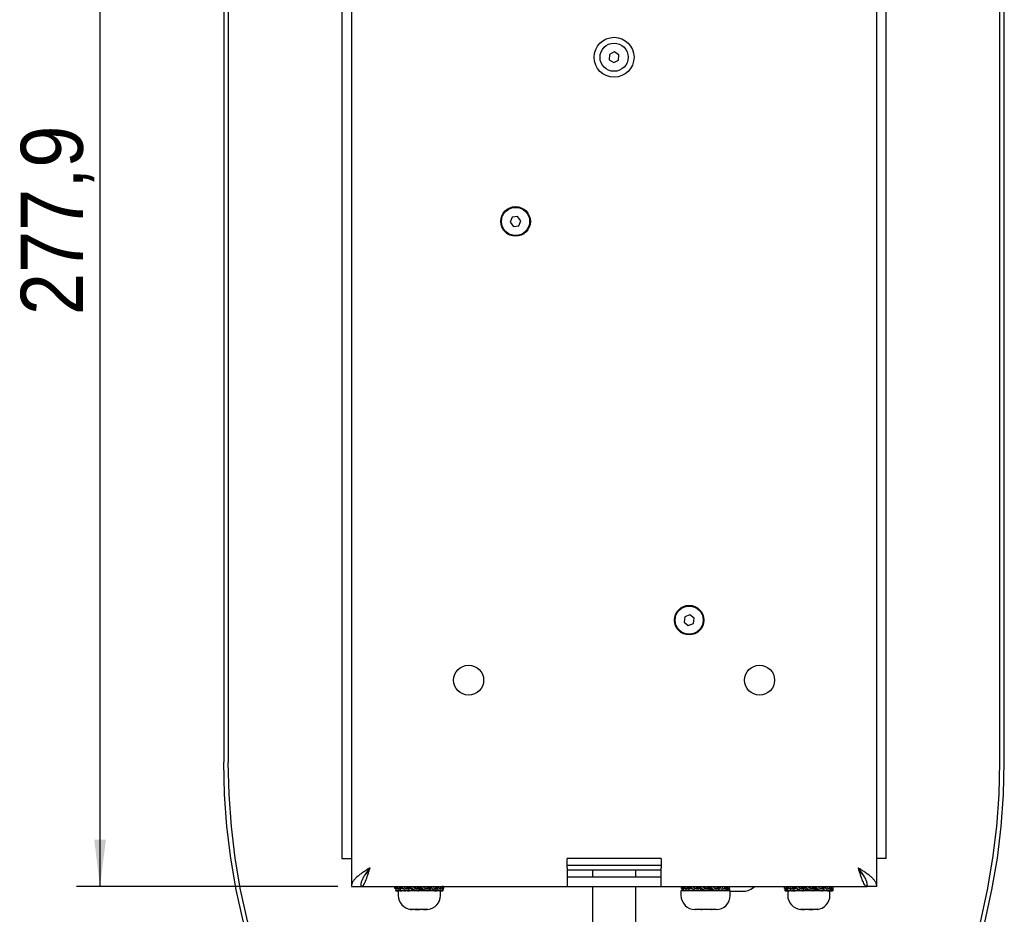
# Model space of a CAD drawing. Header units: millimetres. Extents: x 32 to 2082, y 47 to 1482.
# Tile 7 of 10: x 1032 to 1242, y 851 to 1042. Entities that reach past the tile are written whole.
import ezdxf

# ---------------------------------------------------------------- set-up
doc = ezdxf.new("R2010")
doc.units = ezdxf.units.MM
doc.header["$LTSCALE"] = 5
doc.linetypes.add('SLD-Solido', pattern=[0])
doc.layers.add('QUOTE', color=1, linetype='SLD-Solido')
doc.styles.add('SLDTEXTSTYLE3', font='GOTHIC.TTF', dxfattribs={"width": 0.913})
doc.dimstyles.new('SLDDIMSTYLE0', dxfattribs={"dimtxt": 13.229167, "dimasz": 10, "dimexe": 0, "dimexo": 0.0625, "dimgap": 3.307292, "dimtad": 1, "dimdec": 1, "dimrnd": 1e-09, "dimzin": 12, "dimdsep": 46, "dimtxsty": 'SLDTEXTSTYLE3', "dimsah": 1, "dimcen": 0.09, "dimadec": 0, "dimazin": 3, "dimtfac": 1, "dimtdec": 1, "dimtofl": 0, "dimtmove": 0, "dimatfit": 3, "dimfxl": 1, "dimfrac": 2, "dimtolj": 1, "dimtzin": 12, "dimarcsym": 0})

# ---------------------------------------------------------------- blocks, each defined once
blk = doc.blocks.new('_D_3')
at = {"layer": 'QUOTE', "transparency": 16777216}
for p, q in [((1128.94, 1134.87), (1044.14, 1134.87)), ((1049.14, 856.98), (1049.14, 1134.87)), ((1099.79, 856.98), (1044.14, 856.98))]:
    blk.add_line(p, q, dxfattribs=at)
for points in [[(1049.14, 1134.87), (1047.89, 1124.87), (1050.39, 1124.87)], [(1049.14, 856.98), (1050.39, 866.98), (1047.89, 866.98)]]:
    blk.add_solid(points, dxfattribs=at)
at = {"layer": 'QUOTE', "transparency": 16777216, "insert": (1032.24, 978.8), "char_height": 13.229, "attachment_point": 1, "rotation": 90, "style": 'SLDTEXTSTYLE3'}
blk.add_mtext('277,9', dxfattribs=at)

msp = doc.modelspace()

# ---------------------------------------------------------------- linework, layer by layer
for p, q in [((1102.69, 1133.98), (1102.69, 856.98)), ((1214.69, 856.98), (1214.69, 1133.98)), ((1100.69, 1127.98), (1100.69, 862.98)), ((1216.69, 862.98), (1216.69, 1127.98)), ((1075.52, 1107.48), (1075.52, 883.48)), ((1076.46, 1107.48), (1076.46, 883.48)), ((1240.91, 883.48), (1240.91, 1107.48)), ((1241.85, 883.48), (1241.85, 1107.48)), ((1158.74, 1034.93), (1157.71, 1034.4)), ((1159.71, 1034.31), (1158.74, 1034.93)), ((1157.71, 1034.4), (1157.66, 1033.25)), ((1157.66, 1033.25), (1158.64, 1032.63)), ((1158.64, 1032.63), (1159.66, 1033.16)), ((1159.66, 1033.16), (1159.71, 1034.31)), ((1136.98, 999.69), (1136.54, 998.62)), ((1138.12, 999.85), (1136.98, 999.69)), ((1138.83, 998.94), (1138.12, 999.85)), ((1138.4, 997.87), (1138.83, 998.94)), ((1136.54, 998.62), (1137.25, 997.71)), ((1137.25, 997.71), (1138.4, 997.87)), ((1174.86, 914.92), (1173.79, 914.51)), ((1175.76, 914.2), (1174.86, 914.92)), ((1173.79, 914.51), (1173.61, 913.36)), ((1173.61, 913.36), (1174.51, 912.64)), ((1174.51, 912.64), (1175.59, 913.06)), ((1175.59, 913.06), (1175.76, 914.2)), ((1100.69, 862.98), (1102.69, 862.98)), ((1168.69, 862.98), (1148.69, 862.98)), ((1148.69, 860.98), (1148.69, 862.98)), ((1168.69, 862.98), (1168.69, 860.98)), ((1216.69, 862.98), (1214.69, 862.98)), ((1168.69, 861.48), (1148.69, 861.48)), ((1148.69, 860.98), (1148.69, 856.98)), ((1168.69, 860.48), (1148.69, 860.48)), ((1154.16, 858.98), (1154.16, 860.48)), ((1163.22, 860.48), (1163.22, 858.98)), ((1168.69, 856.98), (1168.69, 860.98)), ((1168.69, 858.98), (1148.69, 858.98)), ((1102.69, 856.98), (1104.69, 856.98)), ((1104.79, 856.98), (1104.79, 857.75)), ((1104.79, 856.98), (1148.69, 856.98)), ((1111.94, 856.59), (1111.9, 856.98)), ((1112.31, 856.59), (1111.94, 856.59)), ((1112.17, 856.49), (1112.17, 856.09)), ((1112.57, 856.49), (1112.17, 856.49)), ((1112.31, 856.59), (1112.5, 856.61)), ((1112.61, 856.59), (1112.54, 856.98)), ((1112.87, 856.59), (1112.61, 856.59)), ((1112.87, 856.59), (1113.42, 856.64)), ((1113.11, 856.49), (1113.12, 856.09)), ((1113.93, 856.49), (1113.11, 856.49)), ((1114.19, 856.59), (1114.1, 856.98)), ((1114.3, 856.59), (1114.19, 856.59)), ((1114.3, 856.59), (1114.65, 856.64)), ((1114.85, 856.49), (1114.87, 856.09)), ((1115.44, 856.49), (1114.85, 856.49)), ((1115.45, 856.44), (1115.8, 856.44)), ((1115.51, 856.44), (1115.53, 856.09)), ((1115.99, 856.94), (1116.1, 856.94)), ((1116.13, 856.82), (1116.09, 856.98)), ((1116.36, 856.59), (1116.27, 856.98)), ((1116.29, 856.59), (1116.36, 856.59)), ((1117.06, 856.49), (1117.08, 856.09)), ((1117.3, 856.49), (1117.06, 856.49)), ((1117.3, 856.44), (1117.88, 856.44)), ((1117.33, 856.44), (1117.35, 856.09)), ((1118.05, 856.91), (1118.03, 856.98)), ((1118.48, 856.59), (1118.7, 856.59)), ((1118.7, 856.59), (1118.62, 856.98)), ((1119.13, 856.49), (1119.29, 856.49)), ((1119.29, 856.49), (1119.32, 856.09)), ((1119.29, 856.44), (1119.63, 856.44)), ((1119.69, 856.09), (1119.69, 856.27)), ((1120.44, 856.59), (1120.73, 856.59)), ((1120.58, 856.49), (1121.1, 856.49)), ((1120.73, 856.59), (1120.69, 856.98)), ((1121.1, 856.49), (1121.13, 856.09)), ((1121.76, 856.59), (1122.07, 856.59)), ((1121.96, 856.49), (1122.14, 856.49)), ((1122.07, 856.59), (1122.06, 856.98)), ((1122.07, 856.59), (1122.43, 856.59)), ((1122.14, 856.49), (1122.16, 856.09)), ((1122.18, 856.49), (1122.2, 856.49)), ((1122.2, 856.49), (1122.2, 856.09)), ((1122.43, 856.59), (1122.47, 856.98)), ((1148.69, 856.98), (1168.69, 856.98)), ((1154.16, 784.39), (1154.16, 856.98)), ((1163.22, 856.98), (1163.22, 784.39)), ((1168.69, 856.98), (1212.59, 856.98)), ((1173.05, 856.59), (1173, 856.98)), ((1173.39, 856.59), (1173.05, 856.59)), ((1173.1, 856.49), (1173.09, 856.09)), ((1173.38, 856.49), (1173.38, 856.09)), ((1173.9, 856.49), (1173.38, 856.49)), ((1174.05, 856.59), (1173.97, 856.98)), ((1174.26, 856.59), (1174.05, 856.59)), ((1174.26, 856.59), (1174.76, 856.64)), ((1174.61, 856.49), (1174.63, 856.09)), ((1175.38, 856.49), (1174.61, 856.49)), ((1175.38, 856.44), (1175.46, 856.44)), ((1175.46, 856.44), (1175.48, 856.09)), ((1175.87, 856.59), (1175.77, 856.98)), ((1175.92, 856.59), (1175.87, 856.59)), ((1175.92, 856.59), (1176.19, 856.64)), ((1176.55, 856.49), (1176.58, 856.09)), ((1177.04, 856.49), (1176.55, 856.49)), ((1177.04, 856.44), (1177.53, 856.44)), ((1177.1, 856.44), (1177.12, 856.09)), ((1177.61, 856.94), (1177.74, 856.94)), ((1177.77, 856.82), (1177.73, 856.98)), ((1178.02, 856.59), (1178.14, 856.59)), ((1178.14, 856.59), (1178.05, 856.98)), ((1178.82, 856.49), (1178.85, 856.09)), ((1178.93, 856.49), (1178.82, 856.49)), ((1178.93, 856.44), (1179.5, 856.44)), ((1178.94, 856.44), (1178.97, 856.09)), ((1180.19, 856.59), (1180.43, 856.59)), ((1180.43, 856.59), (1180.36, 856.98)), ((1180.67, 856.49), (1180.96, 856.49)), ((1180.91, 856.44), (1181.12, 856.44)), ((1180.96, 856.49), (1180.98, 856.09)), ((1181.97, 856.59), (1182.27, 856.59)), ((1182.27, 856.59), (1182.24, 856.98)), ((1182.55, 856.49), (1182.57, 856.09)), ((1183, 856.59), (1183.3, 856.59)), ((1183.15, 856.49), (1183.28, 856.49)), ((1183.28, 856.49), (1183.29, 856.09)), ((1183.3, 856.59), (1183.31, 856.98)), ((1183.32, 856.59), (1183.37, 856.98)), ((1187.94, 856.48), (1188.61, 856.92)), ((1188.61, 856.92), (1188.7, 856.98)), ((1194.98, 856.59), (1194.96, 856.98)), ((1195.18, 856.59), (1194.98, 856.59)), ((1195.07, 856.49), (1195.06, 856.09)), ((1195.3, 856.49), (1195.07, 856.49)), ((1195.18, 856.59), (1195.12, 856.98)), ((1195.5, 856.59), (1195.18, 856.59)), ((1195.46, 856.51), (1195.57, 856.49)), ((1195.5, 856.59), (1196.1, 856.64)), ((1195.57, 856.49), (1195.57, 856.09)), ((1196.15, 856.49), (1195.57, 856.49)), ((1196.38, 856.59), (1196.29, 856.98)), ((1196.56, 856.59), (1196.38, 856.59)), ((1196.56, 856.59), (1197.01, 856.64)), ((1196.98, 856.49), (1196.99, 856.09)), ((1197.69, 856.49), (1196.98, 856.49)), ((1197.7, 856.44), (1197.86, 856.44)), ((1197.78, 856.44), (1197.79, 856.09)), ((1198.25, 856.9), (1198.19, 856.94)), ((1198.33, 856.59), (1198.23, 856.98)), ((1198.34, 856.59), (1198.33, 856.59)), ((1198.34, 856.59), (1198.55, 856.64)), ((1199.03, 856.49), (1199.05, 856.09)), ((1199.44, 856.49), (1199.03, 856.49)), ((1199.44, 856.44), (1200.02, 856.44)), ((1199.48, 856.44), (1199.5, 856.09)), ((1200.01, 856.94), (1200.22, 856.94)), ((1200.18, 856.82), (1200.15, 856.98)), ((1200.48, 856.59), (1200.65, 856.59)), ((1200.65, 856.59), (1200.56, 856.98)), ((1201.3, 856.49), (1201.33, 856.09)), ((1201.32, 856.49), (1201.3, 856.49)), ((1201.32, 856.49), (1201.33, 856.44)), ((1201.33, 856.44), (1201.35, 856.09)), ((1201.33, 856.44), (1201.88, 856.44)), ((1202.61, 856.59), (1202.88, 856.59)), ((1202.88, 856.59), (1202.81, 856.98)), ((1202.99, 856.49), (1203.36, 856.49)), ((1203.36, 856.49), (1203.38, 856.09)), ((1204.26, 856.59), (1204.57, 856.59)), ((1204.57, 856.59), (1204.55, 856.98)), ((1204.79, 856.49), (1204.8, 856.09)), ((1205.1, 856.59), (1205.4, 856.59)), ((1205.3, 856.49), (1205.31, 856.09)), ((1205.4, 856.59), (1205.42, 856.98)), ((1212.59, 856.98), (1212.59, 857.78)), ((1214.69, 856.98), (1212.69, 856.98)), ((1112.17, 856.09), (1112.18, 856.11)), ((1112.82, 856.09), (1112.17, 856.09)), ((1112.18, 856.08), (1112.76, 856.08)), ((1112.22, 856.09), (1112.33, 856.11)), ((1112.69, 856.09), (1112.69, 855.09)), ((1113.03, 856.09), (1112.82, 856.09)), ((1113.02, 856.08), (1113.55, 856.08)), ((1113.71, 856.09), (1113.12, 856.09)), ((1114.46, 856.09), (1113.71, 856.09)), ((1114.68, 856.08), (1115.06, 856.08)), ((1115.3, 856.09), (1114.87, 856.09)), ((1116.58, 856.09), (1115.24, 856.09)), ((1116.84, 856.08), (1117, 856.08)), ((1117.25, 856.09), (1117.08, 856.09)), ((1118.76, 856.09), (1117.25, 856.09)), ((1118.97, 856.08), (1119.09, 856.08)), ((1120.43, 856.09), (1119.32, 856.09)), ((1119.69, 856.11), (1119.98, 856.13)), ((1120.58, 856.08), (1120.92, 856.08)), ((1121.46, 856.09), (1121.16, 856.09)), ((1121.53, 856.08), (1122.04, 856.08)), ((1121.69, 855.09), (1121.69, 856.08)), ((1122.04, 856.08), (1122.19, 856.08)), ((1172.94, 856.09), (1172.94, 855.09)), ((1183.44, 856.09), (1172.94, 856.09)), ((1183.44, 855.09), (1183.44, 856.09)), ((1183.44, 855.98), (1186.38, 855.98)), ((1195.06, 856.09), (1195.13, 856.11)), ((1195.47, 856.09), (1195.06, 856.09)), ((1195.13, 856.08), (1195.52, 856.08)), ((1195.52, 856.08), (1196.09, 856.08)), ((1195.57, 856.09), (1195.73, 856.11)), ((1196.2, 856.09), (1195.57, 856.09)), ((1195.69, 856.09), (1195.69, 855.09)), ((1196.48, 856.09), (1196.2, 856.09)), ((1196.84, 856.08), (1197.31, 856.08)), ((1197.51, 856.09), (1196.99, 856.09)), ((1198.65, 856.09), (1197.51, 856.09)), ((1198.83, 856.08), (1199.09, 856.08)), ((1199.34, 856.09), (1199.05, 856.09)), ((1200.87, 856.09), (1199.42, 856.09)), ((1201.07, 856.08), (1201.09, 856.08)), ((1201.34, 856.09), (1201.33, 856.09)), ((1202.69, 856.09), (1201.37, 856.09)), ((1202.92, 856.08), (1203.15, 856.08)), ((1204.09, 856.09), (1203.38, 856.09)), ((1204.2, 856.08), (1204.64, 856.08)), ((1204.69, 855.09), (1204.69, 856.09)), ((1204.69, 856.08), (1205.25, 856.08)), ((1175.97, 852.09), (1175.89, 852.09)), ((1175.89, 852.09), (1175.94, 852.09)), ((1175.94, 852.09), (1175.94, 852.09)), ((1175.94, 852.09), (1175.97, 852.09)), ((1177.2, 852.09), (1175.97, 852.09)), ((1177.27, 852.09), (1177.2, 852.09)), ((1177.2, 852.09), (1177.39, 852.09)), ((1177.39, 852.09), (1177.27, 852.09)), ((1179.44, 852.09), (1177.39, 852.09)), ((1179.56, 852.09), (1179.44, 852.09)), ((1179.44, 852.09), (1179.61, 852.09)), ((1179.61, 852.09), (1179.56, 852.09)), ((1180.44, 852.09), (1179.61, 852.09))]:
    msp.add_line(p, q)
at = {"flags": 128}
for points in [[(1135.13, 771.99), (1129.85, 775.33), (1124.74, 778.99), (1119.81, 782.95), (1115.08, 787.22), (1110.56, 791.77), (1106.26, 796.6), (1102.21, 801.68), (1098.4, 807), (1094.86, 812.55), (1091.58, 818.31), (1088.59, 824.26), (1085.89, 830.39), (1083.49, 836.68), (1081.4, 843.11), (1079.61, 849.65), (1078.14, 856.29), (1077, 863.02), (1076.18, 869.81), (1075.68, 876.63), (1075.52, 883.48)], [(1136.07, 771.99), (1130.79, 775.33), (1125.68, 778.99), (1120.75, 782.95), (1116.01, 787.22), (1111.5, 791.77), (1107.2, 796.6), (1103.15, 801.68), (1099.34, 807), (1095.8, 812.55), (1092.52, 818.31), (1089.53, 824.26), (1086.83, 830.39), (1084.43, 836.68), (1082.33, 843.11), (1080.55, 849.65), (1079.08, 856.29), (1077.94, 863.02), (1077.12, 869.81), (1076.62, 876.63), (1076.46, 883.48)], [(1181.3, 771.99), (1186.59, 775.33), (1191.7, 778.99), (1196.63, 782.95), (1201.36, 787.22), (1205.88, 791.77), (1210.17, 796.6), (1214.23, 801.68), (1218.03, 807), (1221.58, 812.55), (1224.85, 818.31), (1227.84, 824.26), (1230.54, 830.39), (1232.94, 836.68), (1235.04, 843.11), (1236.82, 849.65), (1238.29, 856.29), (1239.44, 863.02), (1240.26, 869.81), (1240.75, 876.63), (1240.91, 883.48)], [(1182.24, 771.99), (1187.52, 775.33), (1192.64, 778.99), (1197.57, 782.95), (1202.3, 787.22), (1206.82, 791.77), (1211.11, 796.6), (1215.17, 801.68), (1218.97, 807), (1222.52, 812.55), (1225.79, 818.31), (1228.78, 824.26), (1231.48, 830.39), (1233.88, 836.68), (1235.98, 843.11), (1237.76, 849.65), (1239.23, 856.29), (1240.37, 863.02), (1241.2, 869.81), (1241.69, 876.63), (1241.85, 883.48)], [(1113.42, 856.64), (1113.42, 856.64), (1113.42, 856.64)], [(1114.65, 856.64), (1114.65, 856.64), (1114.65, 856.64)], [(1174.76, 856.64), (1174.76, 856.64), (1174.76, 856.64)], [(1176.19, 856.64), (1176.19, 856.64), (1176.19, 856.64)], [(1197.02, 856.64), (1197.01, 856.64), (1197.01, 856.64)], [(1198.56, 856.64), (1198.56, 856.64), (1198.55, 856.64)]]:
    msp.add_lwpolyline(points, dxfattribs=at)
for centre, radius in [((1158.69, 1033.78), 4.25), ((1158.69, 1033.78), 3), ((1137.69, 998.78), 3.15), ((1137.69, 998.78), 3), ((1174.69, 913.78), 3.15), ((1174.69, 913.78), 3), ((1127.69, 900.98), 3.2), ((1189.69, 900.98), 3.2)]:
    msp.add_circle(centre, radius)
for centre, radius, start, end in [((1186.28, 859.02), 3.04, 271.7761, 317.8746), ((1115.69, 855.09), 3, 180, 263.7806), ((1118.69, 855.09), 3, 276.2035, 0), ((1175.94, 855.09), 3, 180, 270), ((1180.44, 855.09), 3, 270, 0), ((1198.69, 855.09), 3, 180, 264.9693), ((1201.69, 855.09), 3, 275.0175, 0)]:
    msp.add_arc(centre, radius, start, end)
for centre, major_axis, ratio, start_param, end_param in [((1117.19, 875.47), (-3.21, 65.15), 0.042837, 1.864311, 1.8651), ((1117.19, 875.47), (-4.1, 65.15), 0.017313, 1.86533, 1.866118), ((1178.19, 875.47), (-2.24, 65.15), 0.055452, 1.864513, 1.865302), ((1178.19, 875.47), (-3.58, 65.15), 0.035052, 1.86449, 1.865279), ((1178.19, 875.47), (-4.22, 65.15), 0.007803, 1.865913, 1.866702), ((1200.19, 875.47), (-2.57, 65.15), 0.051907, 1.864368, 1.865156), ((1200.19, 875.47), (-3.79, 65.15), 0.029643, 1.864696, 1.865485)]:
    msp.add_ellipse(centre, major_axis=major_axis, ratio=ratio, start_param=start_param, end_param=end_param)
for points, knots in [([(1106.69, 860.98), (1106.56, 860.9), (1106.29, 860.73), (1105.9, 860.48), (1105.51, 860.22), (1105.13, 859.97), (1104.65, 859.63), (1104.21, 859.29), (1103.81, 858.95), (1103.55, 858.69), (1103.32, 858.44), (1103.12, 858.18), (1102.96, 857.93), (1102.8, 857.61), (1102.7, 857.3), (1102.69, 857.06), (1102.69, 856.98)], [0, 0, 0, 0, 0.062558, 0.12555, 0.189907, 0.254738, 0.317354, 0.444712, 0.509608, 0.572224, 0.635275, 0.699697, 0.764593, 0.822576, 0.940222, 1, 1, 1, 1]), ([(1106.69, 860.98), (1106.55, 860.81), (1106.33, 860.52), (1106.02, 860.12), (1105.81, 859.82), (1105.65, 859.59), (1105.5, 859.36), (1105.32, 859.07), (1105.13, 858.72), (1105, 858.43), (1104.85, 858.05), (1104.72, 857.59), (1104.7, 857.18), (1104.69, 856.98)], [0, 0, 0, 0, 0.128535, 0.215601, 0.303917, 0.348289, 0.391185, 0.477332, 0.564714, 0.65336, 0.697899, 0.847737, 1, 1, 1, 1]), ([(1105.49, 859.34), (1105.57, 859.41), (1105.81, 859.61), (1106.21, 860.2), (1106.53, 860.72), (1106.69, 860.98)], [0, 0, 0, 0, 0.208867, 0.604434, 1, 1, 1, 1]), ([(1214.69, 856.98), (1214.68, 857.06), (1214.68, 857.23), (1214.61, 857.48), (1214.52, 857.74), (1214.38, 858), (1214.15, 858.34), (1213.84, 858.68), (1213.48, 859.02), (1213.18, 859.27), (1212.86, 859.52), (1212.51, 859.78), (1212.15, 860.03), (1211.67, 860.35), (1211.18, 860.66), (1210.81, 860.9), (1210.69, 860.98)], [0, 0, 0, 0, 0.062558, 0.12555, 0.189909, 0.25474, 0.317356, 0.444714, 0.50961, 0.572226, 0.635277, 0.699699, 0.764595, 0.822577, 0.940222, 1, 1, 1, 1]), ([(1210.69, 860.98), (1210.85, 860.72), (1211.16, 860.2), (1211.56, 859.61), (1211.8, 859.41), (1211.89, 859.34)], [0, 0, 0, 0, 0.395781, 0.791563, 1, 1, 1, 1]), ([(1212.69, 856.98), (1212.68, 857.15), (1212.67, 857.44), (1212.58, 857.84), (1212.49, 858.14), (1212.4, 858.37), (1212.3, 858.6), (1212.15, 858.89), (1211.95, 859.24), (1211.76, 859.54), (1211.51, 859.91), (1211.16, 860.37), (1210.85, 860.78), (1210.69, 860.98)], [0, 0, 0, 0, 0.128535, 0.215601, 0.303917, 0.348289, 0.391185, 0.477332, 0.564714, 0.65336, 0.697899, 0.847737, 1, 1, 1, 1]), ([(1113.12, 856.09), (1113.02, 856.08), (1112.85, 856.07), (1112.65, 856.3), (1112.55, 856.55), (1112.44, 856.7), (1112.32, 856.75), (1112.15, 856.72), (1112.02, 856.64), (1111.94, 856.59)], [0, 0, 0, 0, 0.242914, 0.3899, 0.509549, 0.583894, 0.677477, 0.809679, 1, 1, 1, 1]), ([(1112.22, 856.72), (1112.21, 856.67), (1112.21, 856.57), (1112.2, 856.49), (1112.19, 856.5), (1112.18, 856.5)], [0, 0, 0, 0, 0.256401, 0.613332, 1, 1, 1, 1]), ([(1114.87, 856.09), (1114.67, 856.08), (1114.36, 856.07), (1113.98, 856.3), (1113.79, 856.55), (1113.58, 856.7), (1113.34, 856.75), (1113.01, 856.72), (1112.76, 856.64), (1112.61, 856.59)], [0, 0, 0, 0, 0.242914, 0.3899, 0.509549, 0.583894, 0.677477, 0.809679, 1, 1, 1, 1]), ([(1112.74, 856.66), (1112.76, 856.64), (1112.8, 856.56), (1112.93, 856.48), (1113.04, 856.49), (1113.11, 856.49)], [0, 0, 0, 0, 0.124292, 0.428967, 1, 1, 1, 1]), ([(1113.67, 856.49), (1113.66, 856.49), (1113.61, 856.5), (1113.54, 856.53), (1113.47, 856.57), (1113.44, 856.62), (1113.42, 856.64)], [0, 0, 0, 0, 0.15167, 0.492011, 0.79878, 1, 1, 1, 1]), ([(1113.79, 856.98), (1113.82, 856.97), (1113.93, 856.91), (1114.06, 856.75), (1114.24, 856.57), (1114.5, 856.47), (1114.71, 856.48), (1114.85, 856.49)], [0, 0, 0, 0, 0.086876, 0.302331, 0.456587, 0.645651, 1, 1, 1, 1]), ([(1117.08, 856.09), (1116.83, 856.08), (1116.43, 856.07), (1115.94, 856.3), (1115.69, 856.55), (1115.43, 856.7), (1115.12, 856.75), (1114.7, 856.72), (1114.38, 856.64), (1114.19, 856.59)], [0, 0, 0, 0, 0.242914, 0.3899, 0.509549, 0.583894, 0.677477, 0.809679, 1, 1, 1, 1]), ([(1114.65, 856.64), (1114.7, 856.65), (1114.77, 856.67), (1114.87, 856.69), (1114.94, 856.7), (1115.04, 856.72), (1115.14, 856.73), (1115.23, 856.73), (1115.27, 856.73), (1115.28, 856.73)], [0, 0, 0, 0, 0.237385, 0.356337, 0.475375, 0.594595, 0.837084, 0.955811, 1, 1, 1, 1]), ([(1115.08, 856.49), (1115.03, 856.5), (1114.95, 856.5), (1114.84, 856.53), (1114.75, 856.57), (1114.68, 856.61), (1114.65, 856.64), (1114.65, 856.64)], [0, 0, 0, 0, 0.315568, 0.515618, 0.74999, 0.986662, 1, 1, 1, 1]), ([(1115.7, 856.98), (1115.74, 856.97), (1115.88, 856.91), (1116.05, 856.75), (1116.27, 856.57), (1116.61, 856.47), (1116.88, 856.48), (1117.06, 856.49)], [0, 0, 0, 0, 0.086876, 0.302331, 0.456587, 0.645651, 1, 1, 1, 1]), ([(1116.12, 856.85), (1116.11, 856.86), (1116.06, 856.89), (1116.02, 856.92), (1115.99, 856.94)], [0, 0, 0, 0, 0.3459897, 1, 1, 1, 1]), ([(1116.13, 856.82), (1116.14, 856.8), (1116.17, 856.76), (1116.21, 856.7), (1116.25, 856.64), (1116.28, 856.61), (1116.29, 856.59)], [0, 0, 0, 0, 0.249684, 0.499393, 0.748985, 1, 1, 1, 1]), ([(1119.32, 856.09), (1119.06, 856.08), (1118.65, 856.07), (1118.15, 856.3), (1117.9, 856.55), (1117.63, 856.7), (1117.32, 856.75), (1116.88, 856.72), (1116.56, 856.64), (1116.36, 856.59)], [0, 0, 0, 0, 0.242914, 0.3899, 0.509549, 0.583894, 0.677477, 0.809679, 1, 1, 1, 1]), ([(1117.06, 856.49), (1117.03, 856.49), (1116.93, 856.48), (1116.78, 856.5), (1116.63, 856.53), (1116.5, 856.57), (1116.42, 856.61), (1116.38, 856.64), (1116.38, 856.64)], [0, 0, 0, 0, 0.135424, 0.39614, 0.629434, 0.807434, 0.987515, 1, 1, 1, 1]), ([(1117.11, 856.73), (1117.15, 856.73), (1117.21, 856.73), (1117.29, 856.72), (1117.37, 856.71), (1117.47, 856.69), (1117.59, 856.65), (1117.7, 856.59), (1117.8, 856.51), (1117.85, 856.47), (1117.88, 856.44)], [0, 0, 0, 0, 0.114856, 0.207626, 0.300759, 0.399458, 0.573485, 0.753164, 0.84481, 1, 1, 1, 1]), ([(1118.89, 856.1), (1118.78, 856.1), (1118.55, 856.09), (1118.17, 856.18), (1117.95, 856.35), (1117.83, 856.44)], [0, 0, 0, 0, 0.279558, 0.61678, 1, 1, 1, 1]), ([(1117.9, 856.98), (1117.94, 856.97), (1118.09, 856.91), (1118.26, 856.75), (1118.48, 856.57), (1118.83, 856.47), (1119.11, 856.48), (1119.29, 856.49)], [0, 0, 0, 0, 0.086876, 0.302331, 0.456587, 0.645651, 1, 1, 1, 1]), ([(1121.13, 856.09), (1120.92, 856.08), (1120.58, 856.07), (1120.17, 856.3), (1119.96, 856.55), (1119.74, 856.7), (1119.48, 856.75), (1119.13, 856.72), (1118.86, 856.64), (1118.7, 856.59)], [0, 0, 0, 0, 0.242914, 0.3899, 0.509549, 0.583894, 0.677477, 0.809679, 1, 1, 1, 1]), ([(1119.13, 856.49), (1119.1, 856.49), (1119.03, 856.49), (1118.96, 856.48), (1118.92, 856.48), (1118.91, 856.48)], [0, 0, 0, 0, 0.473763, 0.901144, 1, 1, 1, 1]), ([(1119.19, 856.71), (1119.2, 856.71), (1119.22, 856.71), (1119.28, 856.69), (1119.39, 856.65), (1119.48, 856.59), (1119.56, 856.51), (1119.61, 856.47), (1119.63, 856.44)], [0, 0, 0, 0, 0.011385, 0.137879, 0.388015, 0.645846, 0.777213, 1, 1, 1, 1]), ([(1120.34, 856.1), (1120.25, 856.1), (1120.06, 856.09), (1119.74, 856.18), (1119.56, 856.35), (1119.47, 856.44)], [0, 0, 0, 0, 0.279558, 0.61678, 1, 1, 1, 1]), ([(1119.96, 856.98), (1120, 856.97), (1120.12, 856.91), (1120.26, 856.75), (1120.44, 856.57), (1120.73, 856.47), (1120.96, 856.48), (1121.1, 856.49)], [0, 0, 0, 0, 0.0868758, 0.302331, 0.4565873, 0.6456507, 1, 1, 1, 1]), ([(1120.43, 856.1), (1120.48, 856.1), (1120.57, 856.09), (1120.68, 856.14), (1120.73, 856.23), (1120.74, 856.25)], [0, 0, 0, 0, 0.403556, 0.890353, 1, 1, 1, 1]), ([(1122.16, 856.09), (1122.03, 856.08), (1121.84, 856.07), (1121.6, 856.3), (1121.47, 856.55), (1121.34, 856.7), (1121.19, 856.75), (1120.98, 856.72), (1120.83, 856.64), (1120.73, 856.59)], [0, 0, 0, 0, 0.242914, 0.3899, 0.509549, 0.583894, 0.677477, 0.809679, 1, 1, 1, 1]), ([(1121.47, 856.98), (1121.49, 856.97), (1121.56, 856.91), (1121.65, 856.75), (1121.76, 856.57), (1121.92, 856.47), (1122.06, 856.48), (1122.14, 856.49)], [0, 0, 0, 0, 0.0868758, 0.302331, 0.4565873, 0.6456507, 1, 1, 1, 1]), ([(1122.2, 856.09), (1122.19, 856.08), (1122.17, 856.07), (1122.15, 856.3), (1122.14, 856.55), (1122.13, 856.7), (1122.11, 856.75), (1122.09, 856.72), (1122.08, 856.64), (1122.07, 856.59)], [0, 0, 0, 0, 0.242914, 0.3899, 0.509549, 0.583894, 0.677477, 0.809679, 1, 1, 1, 1]), ([(1122.11, 857.11), (1122.11, 857.12), (1122.13, 857.12), (1122.14, 856.97), (1122.15, 856.75), (1122.16, 856.57), (1122.18, 856.47), (1122.19, 856.49), (1122.2, 856.49)], [0, 0, 0, 0, 0.159612, 0.364772, 0.514656, 0.621967, 0.753492, 1, 1, 1, 1]), ([(1174.63, 856.09), (1174.49, 856.08), (1174.27, 856.07), (1174.01, 856.3), (1173.87, 856.55), (1173.73, 856.7), (1173.56, 856.75), (1173.33, 856.72), (1173.15, 856.64), (1173.05, 856.59)], [0, 0, 0, 0, 0.242914, 0.3899, 0.509549, 0.583894, 0.677477, 0.809679, 1, 1, 1, 1]), ([(1173.35, 856.11), (1173.34, 856.1), (1173.3, 856.1), (1173.26, 856.31), (1173.24, 856.49), (1173.23, 856.57)], [0, 0, 0, 0, 0.38116, 0.722305, 1, 1, 1, 1]), ([(1173.27, 856.77), (1173.27, 856.76), (1173.28, 856.7), (1173.29, 856.57), (1173.33, 856.48), (1173.36, 856.49), (1173.38, 856.49)], [0, 0, 0, 0, 0.049871, 0.259947, 0.517425, 1, 1, 1, 1]), ([(1176.58, 856.09), (1176.36, 856.08), (1176.01, 856.07), (1175.58, 856.3), (1175.36, 856.55), (1175.13, 856.7), (1174.87, 856.75), (1174.49, 856.72), (1174.21, 856.64), (1174.05, 856.59)], [0, 0, 0, 0, 0.2429144, 0.3899004, 0.5095487, 0.5838941, 0.6774766, 0.8096788, 1, 1, 1, 1]), ([(1174.18, 856.59), (1174.23, 856.56), (1174.37, 856.46), (1174.51, 856.48), (1174.61, 856.49)], [0, 0, 0, 0, 0.341356, 1, 1, 1, 1]), ([(1174.76, 856.64), (1174.79, 856.65), (1174.85, 856.67), (1174.92, 856.69), (1174.96, 856.7), (1174.99, 856.71), (1175, 856.71)], [0, 0, 0, 0, 0.450205, 0.6758, 0.901557, 1, 1, 1, 1]), ([(1175.09, 856.49), (1175.05, 856.5), (1174.98, 856.5), (1174.9, 856.53), (1174.83, 856.57), (1174.78, 856.61), (1174.76, 856.64), (1174.76, 856.64)], [0, 0, 0, 0, 0.31552, 0.51554, 0.749877, 0.986513, 1, 1, 1, 1]), ([(1175.36, 856.98), (1175.4, 856.97), (1175.52, 856.91), (1175.67, 856.75), (1175.86, 856.57), (1176.16, 856.47), (1176.4, 856.48), (1176.55, 856.49)], [0, 0, 0, 0, 0.086876, 0.302331, 0.456587, 0.645651, 1, 1, 1, 1]), ([(1178.85, 856.09), (1178.59, 856.08), (1178.17, 856.07), (1177.67, 856.3), (1177.41, 856.55), (1177.14, 856.7), (1176.83, 856.75), (1176.39, 856.72), (1176.06, 856.64), (1175.87, 856.59)], [0, 0, 0, 0, 0.242914, 0.3899, 0.509549, 0.583894, 0.677477, 0.809679, 1, 1, 1, 1]), ([(1176.19, 856.64), (1176.24, 856.65), (1176.34, 856.68), (1176.47, 856.7), (1176.58, 856.71), (1176.66, 856.72), (1176.75, 856.73), (1176.81, 856.73), (1176.85, 856.73), (1176.86, 856.73)], [0, 0, 0, 0, 0.237388, 0.475148, 0.594911, 0.714796, 0.835153, 0.955866, 1, 1, 1, 1]), ([(1176.65, 856.49), (1176.62, 856.49), (1176.53, 856.5), (1176.41, 856.53), (1176.29, 856.57), (1176.22, 856.61), (1176.19, 856.64), (1176.19, 856.64)], [0, 0, 0, 0, 0.208539, 0.515449, 0.749615, 0.98652, 1, 1, 1, 1]), ([(1177.42, 856.98), (1177.46, 856.97), (1177.61, 856.91), (1177.78, 856.75), (1178.01, 856.57), (1178.36, 856.47), (1178.64, 856.48), (1178.82, 856.49)], [0, 0, 0, 0, 0.0868758, 0.302331, 0.4565873, 0.6456507, 1, 1, 1, 1]), ([(1177.76, 856.83), (1177.74, 856.85), (1177.69, 856.89), (1177.63, 856.93), (1177.61, 856.94)], [0, 0, 0, 0, 0.531731, 1, 1, 1, 1]), ([(1177.77, 856.82), (1177.79, 856.8), (1177.82, 856.77), (1177.88, 856.71), (1177.92, 856.67), (1177.97, 856.63), (1178, 856.61), (1178.02, 856.59)], [0, 0, 0, 0, 0.249677, 0.4369356, 0.6242124, 0.7492553, 1, 1, 1, 1]), ([(1178.69, 856.48), (1178.67, 856.48), (1178.58, 856.48), (1178.43, 856.49), (1178.27, 856.53), (1178.16, 856.56), (1178.11, 856.59), (1178.1, 856.59)], [0, 0, 0, 0, 0.1157612, 0.4243663, 0.7323627, 0.9394249, 1, 1, 1, 1]), ([(1180.98, 856.09), (1180.74, 856.08), (1180.34, 856.07), (1179.87, 856.3), (1179.62, 856.55), (1179.36, 856.7), (1179.06, 856.75), (1178.64, 856.72), (1178.33, 856.64), (1178.14, 856.59)], [0, 0, 0, 0, 0.242914, 0.3899, 0.509549, 0.583894, 0.677477, 0.809679, 1, 1, 1, 1]), ([(1178.75, 856.73), (1178.79, 856.73), (1178.87, 856.73), (1178.98, 856.72), (1179.1, 856.69), (1179.22, 856.65), (1179.32, 856.59), (1179.42, 856.51), (1179.47, 856.47), (1179.5, 856.44)], [0, 0, 0, 0, 0.13607, 0.311295, 0.399415, 0.573669, 0.753283, 0.844799, 1, 1, 1, 1]), ([(1180.43, 856.1), (1180.32, 856.1), (1180.1, 856.09), (1179.73, 856.18), (1179.52, 856.35), (1179.41, 856.44)], [0, 0, 0, 0, 0.279558, 0.61678, 1, 1, 1, 1]), ([(1179.74, 856.93), (1179.83, 856.87), (1179.97, 856.75), (1180.18, 856.57), (1180.52, 856.47), (1180.79, 856.49), (1180.96, 856.49)], [0, 0, 0, 0, 0.2359538, 0.4048863, 0.6119374, 1, 1, 1, 1]), ([(1182.57, 856.09), (1182.38, 856.08), (1182.09, 856.07), (1181.73, 856.3), (1181.54, 856.55), (1181.35, 856.7), (1181.12, 856.75), (1180.81, 856.72), (1180.57, 856.64), (1180.43, 856.59)], [0, 0, 0, 0, 0.2429144, 0.3899004, 0.5095487, 0.5838941, 0.6774766, 0.8096788, 1, 1, 1, 1]), ([(1180.79, 856.69), (1180.82, 856.69), (1180.86, 856.67), (1180.93, 856.63), (1180.99, 856.58), (1181.06, 856.52), (1181.1, 856.47), (1181.12, 856.44)], [0, 0, 0, 0, 0.179604, 0.362232, 0.550994, 0.741437, 1, 1, 1, 1]), ([(1181.69, 856.1), (1181.61, 856.1), (1181.44, 856.09), (1181.17, 856.18), (1181.01, 856.35), (1180.92, 856.44)], [0, 0, 0, 0, 0.279558, 0.61678, 1, 1, 1, 1]), ([(1181.65, 856.91), (1181.71, 856.85), (1181.81, 856.75), (1181.97, 856.57), (1182.22, 856.47), (1182.42, 856.49), (1182.55, 856.49)], [0, 0, 0, 0, 0.219448, 0.39203, 0.603554, 1, 1, 1, 1]), ([(1183.2, 856.11), (1183.14, 856.1), (1183.03, 856.1), (1182.89, 856.3), (1182.8, 856.55), (1182.71, 856.7), (1182.6, 856.75), (1182.45, 856.72), (1182.34, 856.64), (1182.27, 856.59)], [0, 0, 0, 0, 0.178254, 0.337793, 0.46766, 0.548356, 0.649931, 0.793424, 1, 1, 1, 1]), ([(1182.8, 856.98), (1182.81, 856.97), (1182.86, 856.91), (1182.92, 856.75), (1183, 856.57), (1183.12, 856.47), (1183.22, 856.48), (1183.28, 856.49)], [0, 0, 0, 0, 0.0868758, 0.302331, 0.4565873, 0.6456507, 1, 1, 1, 1]), ([(1183.13, 856.45), (1183.14, 856.5), (1183.14, 856.55), (1183.15, 856.59), (1183.15, 856.59)], [0, 0, 0, 0, 0.779507, 1, 1, 1, 1]), ([(1195.16, 856.73), (1195.14, 856.72), (1195.08, 856.72), (1195.02, 856.64), (1194.98, 856.59)], [0, 0, 0, 0, 0.344818, 1, 1, 1, 1]), ([(1196.99, 856.09), (1196.84, 856.08), (1196.58, 856.07), (1196.28, 856.3), (1196.12, 856.55), (1195.96, 856.7), (1195.77, 856.75), (1195.5, 856.72), (1195.3, 856.64), (1195.18, 856.59)], [0, 0, 0, 0, 0.2429144, 0.3899004, 0.5095487, 0.5838941, 0.6774766, 0.8096788, 1, 1, 1, 1]), ([(1195.57, 856.09), (1195.52, 856.08), (1195.44, 856.07), (1195.34, 856.3), (1195.3, 856.52), (1195.27, 856.58), (1195.27, 856.59)], [0, 0, 0, 0, 0.464599, 0.745724, 0.974564, 1, 1, 1, 1]), ([(1196.13, 856.98), (1196.15, 856.97), (1196.23, 856.92), (1196.3, 856.82), (1196.34, 856.76)], [0, 0, 0, 0, 0.316035, 1, 1, 1, 1]), ([(1199.05, 856.09), (1198.82, 856.08), (1198.45, 856.07), (1198, 856.3), (1197.77, 856.55), (1197.52, 856.7), (1197.24, 856.75), (1196.85, 856.72), (1196.55, 856.64), (1196.38, 856.59)], [0, 0, 0, 0, 0.242914, 0.3899, 0.509549, 0.583894, 0.677477, 0.809679, 1, 1, 1, 1]), ([(1196.48, 856.59), (1196.54, 856.56), (1196.7, 856.46), (1196.87, 856.48), (1196.98, 856.49)], [0, 0, 0, 0, 0.3413565, 1, 1, 1, 1]), ([(1197.38, 856.49), (1197.33, 856.5), (1197.27, 856.5), (1197.17, 856.53), (1197.09, 856.57), (1197.04, 856.61), (1197.02, 856.64), (1197.01, 856.64)], [0, 0, 0, 0, 0.315537, 0.515568, 0.749917, 0.986567, 1, 1, 1, 1]), ([(1197.02, 856.64), (1197.05, 856.65), (1197.11, 856.67), (1197.19, 856.69), (1197.26, 856.7), (1197.31, 856.71), (1197.34, 856.72), (1197.34, 856.72)], [0, 0, 0, 0, 0.375003, 0.562916, 0.750963, 0.939299, 1, 1, 1, 1]), ([(1197.77, 856.98), (1197.81, 856.97), (1197.94, 856.91), (1198.09, 856.75), (1198.3, 856.57), (1198.61, 856.47), (1198.86, 856.48), (1199.03, 856.49)], [0, 0, 0, 0, 0.0868758, 0.302331, 0.4565873, 0.6456507, 1, 1, 1, 1]), ([(1201.33, 856.09), (1201.07, 856.08), (1200.65, 856.07), (1200.15, 856.3), (1199.89, 856.55), (1199.61, 856.7), (1199.3, 856.75), (1198.86, 856.72), (1198.53, 856.64), (1198.33, 856.59)], [0, 0, 0, 0, 0.242914, 0.3899, 0.509549, 0.583894, 0.677477, 0.809679, 1, 1, 1, 1]), ([(1198.56, 856.64), (1198.61, 856.65), (1198.72, 856.68), (1198.85, 856.7), (1198.97, 856.71), (1199.05, 856.72), (1199.14, 856.73), (1199.21, 856.73), (1199.25, 856.73), (1199.26, 856.73)], [0, 0, 0, 0, 0.237388, 0.475148, 0.594911, 0.714796, 0.835153, 0.955866, 1, 1, 1, 1]), ([(1199.04, 856.49), (1199, 856.49), (1198.91, 856.5), (1198.79, 856.53), (1198.66, 856.57), (1198.59, 856.61), (1198.56, 856.64), (1198.56, 856.64)], [0, 0, 0, 0, 0.208547, 0.515468, 0.749643, 0.986557, 1, 1, 1, 1]), ([(1199.89, 856.98), (1199.93, 856.97), (1200.08, 856.91), (1200.26, 856.75), (1200.48, 856.57), (1200.84, 856.47), (1201.12, 856.48), (1201.3, 856.49)], [0, 0, 0, 0, 0.086876, 0.302331, 0.456587, 0.645651, 1, 1, 1, 1]), ([(1200.18, 856.82), (1200.15, 856.85), (1200.1, 856.89), (1200.04, 856.93), (1200.01, 856.94)], [0, 0, 0, 0, 0.565403, 1, 1, 1, 1]), ([(1200.18, 856.82), (1200.21, 856.8), (1200.25, 856.77), (1200.32, 856.71), (1200.37, 856.67), (1200.42, 856.63), (1200.46, 856.61), (1200.48, 856.59)], [0, 0, 0, 0, 0.249677, 0.4369356, 0.6242124, 0.7492553, 1, 1, 1, 1]), ([(1201.09, 856.48), (1201.07, 856.48), (1200.98, 856.48), (1200.84, 856.49), (1200.68, 856.53), (1200.56, 856.56), (1200.52, 856.59), (1200.51, 856.59)], [0, 0, 0, 0, 0.115761, 0.424366, 0.732363, 0.939425, 1, 1, 1, 1]), ([(1203.38, 856.09), (1203.14, 856.08), (1202.76, 856.07), (1202.31, 856.3), (1202.07, 856.55), (1201.82, 856.7), (1201.53, 856.75), (1201.13, 856.72), (1200.83, 856.64), (1200.65, 856.59)], [0, 0, 0, 0, 0.242914, 0.3899, 0.509549, 0.583894, 0.677477, 0.809679, 1, 1, 1, 1]), ([(1201.15, 856.73), (1201.18, 856.73), (1201.27, 856.73), (1201.38, 856.72), (1201.49, 856.69), (1201.61, 856.65), (1201.71, 856.59), (1201.8, 856.51), (1201.85, 856.47), (1201.88, 856.44)], [0, 0, 0, 0, 0.13607, 0.311295, 0.399415, 0.573669, 0.753283, 0.844799, 1, 1, 1, 1]), ([(1202.74, 856.1), (1202.64, 856.1), (1202.43, 856.09), (1202.08, 856.18), (1201.87, 856.35), (1201.76, 856.44)], [0, 0, 0, 0, 0.279558, 0.61678, 1, 1, 1, 1]), ([(1202.18, 856.93), (1202.27, 856.87), (1202.41, 856.75), (1202.61, 856.57), (1202.94, 856.47), (1203.19, 856.49), (1203.36, 856.49)], [0, 0, 0, 0, 0.235954, 0.404886, 0.611937, 1, 1, 1, 1]), ([(1204.8, 856.09), (1204.64, 856.08), (1204.37, 856.07), (1204.04, 856.3), (1203.88, 856.55), (1203.7, 856.7), (1203.5, 856.75), (1203.21, 856.72), (1203, 856.64), (1202.88, 856.59)], [0, 0, 0, 0, 0.242914, 0.3899, 0.509549, 0.583894, 0.677477, 0.809679, 1, 1, 1, 1]), ([(1203.14, 856.68), (1203.15, 856.67), (1203.18, 856.66), (1203.23, 856.63), (1203.28, 856.58), (1203.34, 856.52), (1203.38, 856.47), (1203.4, 856.44)], [0, 0, 0, 0, 0.070932, 0.277752, 0.491518, 0.707187, 1, 1, 1, 1]), ([(1203.88, 856.1), (1203.81, 856.1), (1203.65, 856.09), (1203.47, 856.15), (1203.37, 856.25), (1203.35, 856.28)], [0, 0, 0, 0, 0.3781104, 0.8342128, 1, 1, 1, 1]), ([(1203.8, 857.03), (1203.85, 857), (1203.98, 856.94), (1204.11, 856.75), (1204.26, 856.57), (1204.49, 856.47), (1204.67, 856.48), (1204.79, 856.49)], [0, 0, 0, 0, 0.162351, 0.359998, 0.501504, 0.67494, 1, 1, 1, 1]), ([(1205.31, 856.09), (1205.25, 856.08), (1205.14, 856.07), (1205.02, 856.3), (1204.95, 856.55), (1204.89, 856.7), (1204.81, 856.75), (1204.7, 856.72), (1204.62, 856.64), (1204.57, 856.59)], [0, 0, 0, 0, 0.2429144, 0.3899004, 0.5095487, 0.5838941, 0.6774766, 0.8096788, 1, 1, 1, 1]), ([(1204.95, 856.98), (1204.97, 856.97), (1205, 856.91), (1205.04, 856.75), (1205.1, 856.57), (1205.19, 856.47), (1205.26, 856.48), (1205.3, 856.49)], [0, 0, 0, 0, 0.086876, 0.302331, 0.456587, 0.645651, 1, 1, 1, 1]), ([(1114.04, 856.1), (1114.13, 856.09), (1114.25, 856.08), (1114.36, 856.12), (1114.39, 856.13)], [0, 0, 0, 0, 0.739611, 1, 1, 1, 1]), ([(1196.5, 856.1), (1196.57, 856.09), (1196.65, 856.08), (1196.73, 856.11), (1196.74, 856.12)], [0, 0, 0, 0, 0.8450763, 1, 1, 1, 1]), ([(1116.56, 852.13), (1116.45, 852.12), (1116.22, 852.1), (1115.89, 852.1), (1115.56, 852.1), (1115.34, 852.12), (1115.23, 852.13)], [0, 0, 0, 0, 0.249045, 0.498608, 0.749136, 1, 1, 1, 1]), ([(1115.23, 852.13), (1115.28, 852.12), (1115.38, 852.1), (1115.53, 852.1), (1115.62, 852.1), (1115.66, 852.11)], [0, 0, 0, 0, 0.367595, 0.735956, 1, 1, 1, 1]), ([(1116.27, 852.11), (1116.3, 852.11), (1116.49, 852.1), (1116.79, 852.1), (1117.07, 852.1), (1117.19, 852.11)], [0, 0, 0, 0, 0.079797, 0.615793, 1, 1, 1, 1]), ([(1118.51, 852.13), (1118.35, 852.12), (1118.03, 852.1), (1117.54, 852.1), (1117.05, 852.1), (1116.72, 852.12), (1116.56, 852.13)], [0, 0, 0, 0, 0.249045, 0.498608, 0.749136, 1, 1, 1, 1]), ([(1118.1, 852.11), (1118.12, 852.11), (1118.24, 852.1), (1118.45, 852.1), (1118.64, 852.1), (1118.72, 852.11)], [0, 0, 0, 0, 0.079797, 0.615793, 1, 1, 1, 1]), ([(1119.01, 852.11), (1119, 852.11), (1118.94, 852.1), (1118.83, 852.1), (1118.67, 852.1), (1118.57, 852.12), (1118.51, 852.13)], [0, 0, 0, 0, 0.0468194, 0.3635878, 0.6815806, 1, 1, 1, 1]), ([(1198.67, 852.13), (1198.64, 852.12), (1198.58, 852.1), (1198.5, 852.1), (1198.44, 852.1), (1198.42, 852.11)], [0, 0, 0, 0, 0.373851, 0.74848, 1, 1, 1, 1]), ([(1198.6, 852.11), (1198.62, 852.11), (1198.77, 852.1), (1199.01, 852.1), (1199.22, 852.1), (1199.3, 852.11)], [0, 0, 0, 0, 0.105053, 0.640106, 1, 1, 1, 1]), ([(1200.56, 852.13), (1200.41, 852.12), (1200.09, 852.1), (1199.62, 852.1), (1199.15, 852.1), (1198.83, 852.12), (1198.67, 852.13)], [0, 0, 0, 0, 0.249045, 0.498608, 0.749136, 1, 1, 1, 1]), ([(1200.19, 852.11), (1200.22, 852.11), (1200.41, 852.1), (1200.7, 852.1), (1200.96, 852.1), (1201.07, 852.11)], [0, 0, 0, 0, 0.105053, 0.640106, 1, 1, 1, 1]), ([(1202.08, 852.13), (1201.95, 852.12), (1201.7, 852.1), (1201.32, 852.1), (1200.94, 852.1), (1200.69, 852.12), (1200.56, 852.13)], [0, 0, 0, 0, 0.249045, 0.498608, 0.749136, 1, 1, 1, 1]), ([(1201.95, 852.11), (1201.96, 852.11), (1202, 852.11), (1202.05, 852.12), (1202.08, 852.13)], [0, 0, 0, 0, 0.249013, 1, 1, 1, 1])]:
    msp.add_open_spline(points, degree=3, knots=knots)
for points in [[(1104.79, 856.98), (1104.95, 857.04), (1105.26, 857.16), (1105.74, 858.09), (1106.21, 859.41), (1106.53, 860.46), (1106.69, 860.98)], [(1210.69, 860.98), (1210.85, 860.46), (1211.16, 859.41), (1211.64, 858.09), (1212.11, 857.16), (1212.43, 857.04), (1212.59, 856.98)]]:
    msp.add_open_spline(points, degree=3)

# ---------------------------------------------------------------- dimensions: what is measured, and where the dimension line sits
at = {"layer": 'QUOTE'}
dim = msp.add_linear_dim(base=(1049.14, 1134.87), p1=(1104.79, 856.98), p2=(1133.94, 1134.87), angle=90, dimstyle='SLDDIMSTYLE0', dxfattribs=at)
dim.commit()
dim.dimension.update_dxf_attribs({"geometry": '_D_3', "text_midpoint": (1049.14, 1000.79), "dimtype": 160})

doc.saveas('drawing.dxf')
